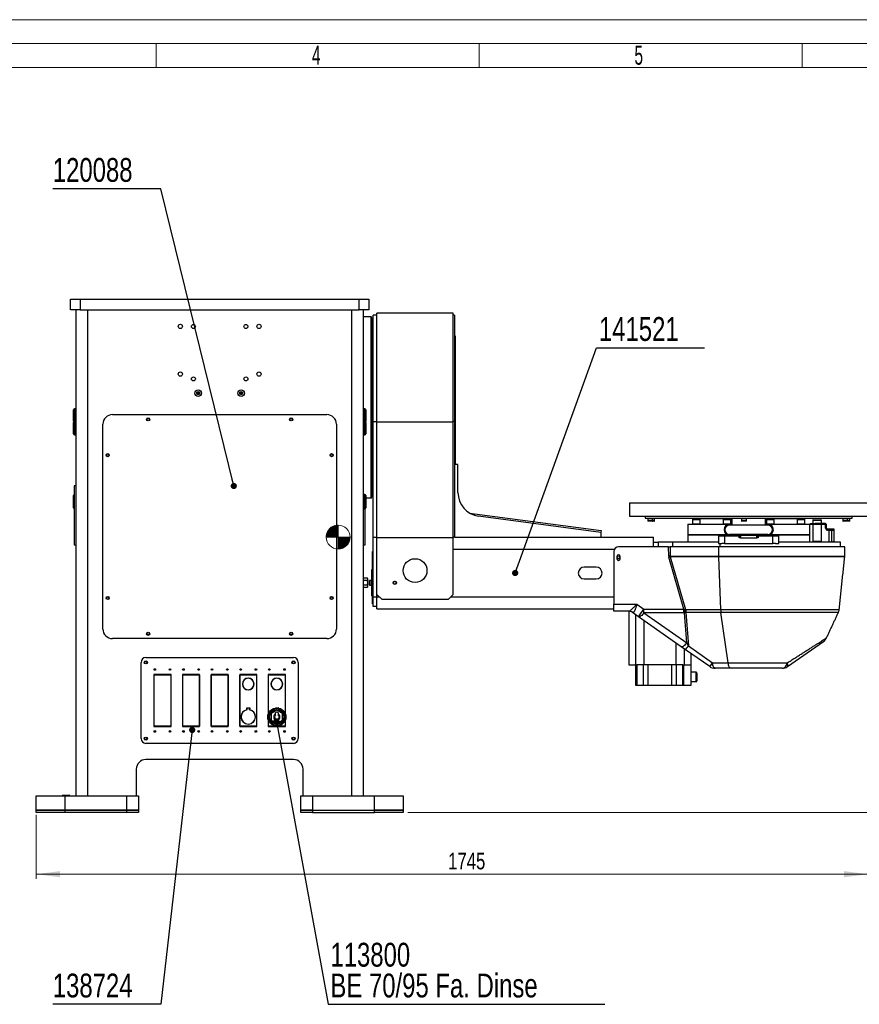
# Model space of a CAD drawing. Header units: millimetres. Extents: x 36 to 588, y 6 to 414.
# Tile 12 of 14: x 216 to 392, y 208 to 414. Entities that reach past the tile are written whole.
import ezdxf

# ---------------------------------------------------------------- set-up
doc = ezdxf.new("R2010")
doc.units = ezdxf.units.MM
doc.styles.add('SLDTEXTSTYLE0', font='TXT', dxfattribs={"width": 0.605})
doc.styles.add('SLDTEXTSTYLE1', font='TXT', dxfattribs={"width": 0.75})
doc.dimstyles.new('SLDDIMSTYLE0', dxfattribs={"dimtxt": 3.5, "dimasz": 5, "dimexe": 0, "dimexo": 0.0625, "dimgap": 0.875, "dimtad": 1, "dimlfac": 10, "dimrnd": 1e-09, "dimzin": 12, "dimdsep": 46, "dimtxsty": 'SLDTEXTSTYLE1', "dimsah": 1, "dimcen": 0.09, "dimadec": 0, "dimazin": 0, "dimtfac": 1, "dimtofl": 0, "dimtmove": 0, "dimatfit": 3, "dimfxl": 1, "dimtolj": 1, "dimtzin": 12, "dimarcsym": 0})
doc.dimstyles.new('SLDDIMSTYLE1', dxfattribs={"dimtxt": 1.3, "dimasz": 1.3, "dimexe": 0, "dimexo": 0.0625, "dimgap": 0.325, "dimtad": 0, "dimtih": 1, "dimtoh": 1, "dimdec": 0, "dimrnd": 1e-09, "dimzin": 0, "dimdsep": 46, "dimtxsty": 'Standard', "dimblk1": 'DOT', "dimblk2": 'DOT', "dimsah": 1, "dimcen": 0.09, "dimadec": 0, "dimazin": 0, "dimtfac": 1, "dimtdec": 0, "dimtofl": 0, "dimtmove": 0, "dimatfit": 3, "dimldrblk": 'DOT', "dimfxl": 1, "dimtolj": 1, "dimtzin": 0, "dimarcsym": 0})

# ---------------------------------------------------------------- blocks, each defined once
blk = doc.blocks.new('Schwerpunkt')
at = {"linetype": 'Continuous', "true_color": 0x808080}
h = blk.add_hatch(dxfattribs=at)
h.set_pattern_fill('ANSI31', color=8, scale=0.25, style=0)
edge = h.paths.add_edge_path(flags=0)
edge.add_line((0, 0), (-25, 0))
edge.add_arc((0, 0), 25, 90, 180, ccw=False)
edge.add_line((0, 25), (0, 0))
h = blk.add_hatch(dxfattribs=at)
h.set_pattern_fill('ANSI31', color=8, scale=0.25, style=0)
edge = h.paths.add_edge_path(flags=0)
edge.add_line((0, 0), (25, 0))
edge.add_arc((0, 0), 25, 270, 360, ccw=False)
edge.add_line((0, -25), (0, 0))
at = {"color": 7, "linetype": 'Continuous', "lineweight": 0}
for q in [(0, 25), (-25, 0), (0, -25), (25, 0)]:
    blk.add_line((0, 0), q, dxfattribs=at)
blk.add_circle((0, 0), 25, dxfattribs=at)
for start, end in [(90, 180), (270, 0)]:
    blk.add_arc((0, 0), 25, start, end, dxfattribs=at)
blk = doc.blocks.new('*D2')
at = {"color": 7, "linetype": 'Continuous', "lineweight": 0}
for p, q in [((395.05, 313.11), (404.97, 313.11)), ((403.97, 248.11), (403.97, 313.11)), ((297.55, 248.11), (404.97, 248.11))]:
    blk.add_line(p, q, dxfattribs=at)
for points in [[(403.97, 313.11), (403.32, 308.11), (404.62, 308.11)], [(403.97, 248.11), (404.62, 253.11), (403.32, 253.11)]]:
    blk.add_solid(points, dxfattribs=at)
at = {"color": 7, "linetype": 'Continuous', "lineweight": 0, "insert": (399.46, 279.64), "char_height": 3.5, "attachment_point": 1, "rotation": 90, "style": 'SLDTEXTSTYLE1'}
blk.add_mtext('650', dxfattribs=at)
blk = doc.blocks.new('*D3')
at = {"color": 7, "linetype": 'Continuous', "lineweight": 0}
for p, q in [((394.05, 309.31), (394.05, 234.15)), ((219.55, 247.61), (219.55, 234.15)), ((394.05, 235.15), (219.55, 235.15))]:
    blk.add_line(p, q, dxfattribs=at)
for points in [[(219.55, 235.15), (224.55, 234.5), (224.55, 235.8)], [(394.05, 235.15), (389.05, 235.8), (389.05, 234.5)]]:
    blk.add_solid(points, dxfattribs=at)
at = {"color": 7, "linetype": 'Continuous', "lineweight": 0, "insert": (305.98, 239.66), "char_height": 3.5, "attachment_point": 1, "style": 'SLDTEXTSTYLE1'}
blk.add_mtext('1745', dxfattribs=at)
blk = doc.blocks.new('_DOT')
at = {"color": 0, "linetype": 'ByBlock', "lineweight": -2}
blk.add_line((-0.5, 0), (-1, 0), dxfattribs=at)
at = {"color": 0, "linetype": 'ByBlock', "const_width": 0.5}
blk.add_lwpolyline([(-0.25, 0, 1), (0.25, 0, 1)], format="xyb", close=True, dxfattribs=at)
blk = doc.blocks.new('SW_NOTE_0')
at = {"color": 0, "linetype": 'Continuous', "lineweight": 0, "char_height": 5, "attachment_point": 1, "style": 'SLDTEXTSTYLE1'}
for s, insert in [('113800', (-57.55, 12.91)), ('BE 70/95 Fa. Dinse', (-57.55, 6.45))]:
    blk.add_mtext(s, dxfattribs=dict(at, insert=insert))

msp = doc.modelspace()

# ---------------------------------------------------------------- linework, layer by layer
at = {"color": 7, "linetype": 'Continuous', "lineweight": 15}
msp.add_line((36.5, 414.5), (588.5, 414.5), dxfattribs=at)
at = {"color": 1, "linetype": 'Continuous', "lineweight": 0}
for p, q in [((41.5, 409.5), (583.5, 409.5)), ((244.75, 409.5), (244.75, 404.5)), ((312.5, 409.5), (312.5, 404.5)), ((380.25, 409.5), (380.25, 404.5)), ((46.5, 404.5), (578.5, 404.5))]:
    msp.add_line(p, q, dxfattribs=at)
at = {"color": 7, "linetype": 'Continuous', "lineweight": 30}
for p, q in [((226.7481, 353.6102), (226.7481, 355.8102)), ((226.7481, 355.8102), (228.7481, 355.8102)), ((228.7481, 355.8102), (228.7481, 353.6102)), ((228.7481, 355.8102), (287.3481, 355.8102)), ((287.3481, 353.6102), (287.3481, 355.8102)), ((287.3481, 355.8102), (289.3481, 355.8102)), ((289.3481, 355.8102), (289.3481, 353.6102)), ((228.7481, 353.6102), (226.7481, 353.6102)), ((227.8981, 353.6102), (227.8981, 251.6102)), ((228.7481, 353.6102), (287.3481, 353.6102)), ((230.3981, 251.6102), (230.3981, 353.6102)), ((285.6981, 353.6102), (285.6981, 251.6102)), ((289.3481, 353.6102), (287.3481, 353.6102)), ((288.1981, 251.6102), (288.1981, 353.6102)), ((289.8481, 331.5369), (289.8481, 352.1102)), ((289.9481, 352.0102), (289.9481, 331.5452)), ((290.2481, 330.1356), (290.2481, 352.5102)), ((291.0481, 330.0743), (291.0481, 352.9102)), ((307.0481, 330.0743), (307.0481, 352.9102)), ((307.3481, 352.5102), (307.3481, 330.1326)), ((307.4981, 333.1102), (307.4981, 348.1102)), ((253.7981, 336.1102), (253.2981, 336.1102)), ((262.7981, 336.1102), (262.2981, 336.1102)), ((227.5981, 332.8325), (227.5981, 330.0325)), ((288.4981, 332.8267), (288.4981, 332.8325)), ((288.4981, 330.1517), (288.4981, 332.8267)), ((307.4981, 321.1602), (307.4981, 333.1102)), ((227.3981, 330.2325), (227.3981, 332.6325)), ((235.5481, 331.6102), (280.5481, 331.6102)), ((288.6981, 332.6325), (288.6981, 330.2325)), ((289.8481, 314.1102), (289.8481, 331.5369)), ((289.9481, 331.5452), (289.9481, 314.2102)), ((227.3981, 327.5517), (227.3981, 329.9517)), ((227.5981, 330.0325), (227.5981, 327.3517)), ((233.5481, 286.6102), (233.5481, 329.6102)), ((282.5481, 329.6102), (282.5481, 286.6102)), ((288.4981, 327.3517), (288.4981, 330.1517)), ((288.6981, 329.9517), (288.6981, 327.5517)), ((290.2481, 330.1356), (291.0481, 330.1356)), ((290.2481, 305.8602), (290.2481, 330.1356)), ((291.0481, 330.0743), (307.0481, 330.0743)), ((291.0481, 305.8043), (291.0481, 330.0743)), ((307.3481, 330.1326), (307.0481, 330.1326)), ((307.0481, 305.8043), (307.0481, 330.0743)), ((307.3481, 330.1326), (307.3481, 305.8602)), ((308.0481, 321.1602), (307.3481, 321.1602)), ((308.0481, 315.2378), (308.0481, 321.1602)), ((227.5481, 316.6606), (227.5481, 310.4606)), ((227.3981, 313.5009), (227.3981, 314.6425)), ((288.4981, 313.7668), (288.4981, 314.8425)), ((288.6981, 314.6425), (288.6981, 313.7102)), ((227.3981, 312.0425), (227.3981, 313.5009)), ((288.4981, 311.8425), (288.4981, 313.7668)), ((288.6981, 313.7102), (288.6981, 312.0425)), ((344.0481, 313.1102), (394.0481, 313.1102)), ((227.5481, 310.4606), (227.5481, 304.2606)), ((288.5481, 310.4606), (288.5481, 311.8489)), ((288.5481, 304.2606), (288.5481, 310.4606)), ((310.4978, 310.9371), (338.101, 307.2567)), ((338.0481, 306.8602), (312.3873, 310.2817)), ((344.0481, 310.3102), (394.0481, 310.3102)), ((347.2981, 309.9102), (351.7475, 309.9102)), ((347.8548, 309.8402), (348.8548, 309.8402)), ((348.2238, 309.8402), (347.8548, 309.8402)), ((348.2238, 309.3002), (347.8548, 309.3002)), ((348.2395, 309.2402), (347.9148, 309.2402)), ((348.8548, 309.8402), (348.2238, 309.8402)), ((348.8548, 309.3002), (348.2238, 309.3002)), ((348.7948, 309.2402), (348.2395, 309.2402)), ((349.2224, 309.2402), (348.7948, 309.2402)), ((348.8548, 309.8402), (349.2824, 309.8402)), ((349.2824, 309.8402), (348.8548, 309.8402)), ((349.2824, 309.3002), (348.8548, 309.3002)), ((351.7475, 309.9102), (390.7981, 309.9102)), ((356.2481, 308.6102), (365.0481, 308.6102)), ((357.254, 309.6102), (358.854, 309.6102)), ((357.254, 308.7102), (358.6196, 308.7102)), ((357.254, 308.7102), (358.854, 308.7102)), ((357.354, 309.7102), (358.754, 309.7102)), ((358.0481, 309.8102), (365.5481, 309.8102)), ((358.6196, 308.7102), (358.854, 308.7102)), ((363.6942, 309.6102), (365.2942, 309.6102)), ((363.6942, 308.7102), (365.2942, 308.7102)), ((363.6942, 308.7102), (365.2942, 308.7102)), ((363.7942, 309.7102), (365.1942, 309.7102)), ((365.5481, 308.6102), (365.0481, 308.6102)), ((373.0481, 308.4102), (365.0481, 308.4102)), ((365.5481, 309.9102), (365.5481, 308.6102)), ((367.5604, 309.8402), (368.5604, 309.8402)), ((367.9294, 309.8402), (367.5604, 309.8402)), ((367.9294, 309.3002), (367.5604, 309.3002)), ((367.9451, 309.2402), (367.6204, 309.2402)), ((368.5604, 309.8402), (367.9294, 309.8402)), ((368.5604, 309.3002), (367.9294, 309.3002)), ((368.5004, 309.2402), (367.9451, 309.2402)), ((372.5481, 308.6102), (372.5481, 309.9102)), ((372.5481, 309.8102), (379.2108, 309.8102)), ((373.0481, 308.6102), (372.5481, 308.6102)), ((372.8021, 309.6102), (374.4021, 309.6102)), ((372.8021, 308.7102), (374.4021, 308.7102)), ((372.8021, 308.7102), (374.4021, 308.7102)), ((372.9021, 309.7102), (374.3021, 309.7102)), ((373.0481, 308.6102), (380.8738, 308.6102)), ((379.2108, 309.8102), (380.0481, 309.8102)), ((379.2423, 309.6102), (380.8423, 309.6102)), ((379.2423, 308.7102), (380.8423, 308.7102)), ((379.2423, 308.7102), (380.8423, 308.7102)), ((379.3423, 309.7102), (380.7423, 309.7102)), ((380.8738, 308.6102), (381.8481, 308.6102)), ((381.9981, 308.5602), (381.9981, 308.7602)), ((381.9981, 308.7602), (382.9981, 308.7602)), ((382.9981, 308.5602), (381.9981, 308.5602)), ((382.4981, 309.4602), (384.1482, 309.4602)), ((382.5981, 309.5602), (384.0648, 309.5602)), ((382.9981, 308.7602), (382.9981, 308.5602)), ((384.9981, 308.7602), (382.9981, 308.7602)), ((384.9981, 308.5602), (382.9981, 308.5602)), ((384.0648, 309.5602), (384.1981, 309.5602)), ((384.1482, 309.4602), (384.2981, 309.4602)), ((385.1981, 307.7602), (385.1981, 308.3602)), ((385.3981, 307.7602), (385.3981, 308.3602)), ((388.8139, 309.8402), (389.8139, 309.8402)), ((389.1828, 309.8402), (388.8139, 309.8402)), ((389.1828, 309.3002), (388.8139, 309.3002)), ((389.1985, 309.2402), (388.8739, 309.2402)), ((389.8139, 309.8402), (389.1828, 309.8402)), ((389.8139, 309.3002), (389.1828, 309.3002)), ((389.7539, 309.2402), (389.1985, 309.2402)), ((390.1814, 309.2402), (389.7539, 309.2402)), ((389.8139, 309.8402), (390.2414, 309.8402)), ((390.2414, 309.8402), (389.8139, 309.8402)), ((390.2414, 309.3002), (389.8139, 309.3002)), ((290.2481, 305.8602), (291.0481, 305.8602)), ((290.2481, 293.3602), (290.2481, 305.8602)), ((307.3481, 305.8602), (307.0481, 305.8602)), ((307.3481, 305.8602), (349.0481, 305.8602)), ((338.101, 307.2567), (338.0481, 306.8602)), ((338.0481, 306.8602), (338.0481, 305.8602)), ((349.0481, 303.8602), (349.0481, 305.8602)), ((356.2481, 306.4102), (364.4737, 306.4102)), ((364.4737, 306.4102), (356.2481, 306.4102)), ((362.7981, 304.5602), (362.7981, 306.1602)), ((362.7981, 306.1602), (363.9981, 306.1602)), ((363.9981, 306.1602), (363.9981, 304.5602)), ((363.9981, 306.1602), (367.0231, 306.1602)), ((373.0481, 306.4602), (365.0481, 306.4602)), ((365.0481, 306.2602), (367.0481, 306.2602)), ((367.0231, 306.1602), (367.0231, 305.7602)), ((367.0481, 305.7602), (367.0481, 306.2602)), ((367.0481, 306.2602), (367.3481, 306.2602)), ((367.3481, 306.2602), (367.3481, 305.7602)), ((370.7481, 306.2602), (367.3481, 306.2602)), ((370.7481, 305.7602), (370.7481, 306.2602)), ((370.7481, 306.2602), (371.0481, 306.2602)), ((371.0481, 306.2602), (371.0481, 305.7602)), ((371.0481, 306.2602), (373.0481, 306.2602)), ((371.0731, 305.7602), (371.0731, 306.1602)), ((371.0731, 306.1602), (374.0981, 306.1602)), ((373.6226, 306.4102), (380.8738, 306.4102)), ((381.8481, 306.4102), (373.6226, 306.4102)), ((374.0981, 304.5602), (374.0981, 306.1602)), ((374.0981, 306.1602), (375.2981, 306.1602)), ((375.2981, 306.1602), (375.2981, 304.5602)), ((380.8738, 306.4102), (381.8481, 306.4102)), ((386.9981, 307.5602), (385.5981, 307.5602)), ((386.9981, 307.3602), (385.5981, 307.3602)), ((385.8981, 307.3156), (385.8981, 304.9049)), ((386.3981, 307.3156), (386.3981, 304.9049)), ((386.8981, 307.3156), (386.8981, 304.9049)), ((386.9981, 307.3602), (386.9981, 307.5602)), ((291.0481, 305.8043), (307.0481, 305.8043)), ((291.0481, 293.866), (291.0481, 305.8043)), ((307.0481, 293.866), (307.0481, 305.8043)), ((352.2583, 303.8602), (341.7481, 303.8602)), ((349.0481, 304.8602), (350.0481, 304.8602)), ((350.0481, 304.8602), (350.0481, 303.8602)), ((353.0967, 304.8602), (350.0481, 304.8602)), ((352.2636, 301.9301), (352.2583, 303.8602)), ((352.2583, 303.8602), (352.5673, 303.8602)), ((352.5673, 303.8602), (352.5726, 301.9301)), ((362.806, 303.8602), (352.5673, 303.8602)), ((353.0967, 304.8602), (353.0967, 303.8602)), ((362.7481, 304.8602), (353.0967, 304.8602)), ((362.7481, 304.8602), (362.7481, 304.5602)), ((362.7481, 304.5602), (363.0038, 304.5602)), ((362.8164, 301.9301), (362.806, 303.8602)), ((389.2481, 303.8602), (362.806, 303.8602)), ((363.0038, 304.5602), (363.4013, 304.5602)), ((363.0038, 304.5602), (363.0038, 303.8602)), ((363.9981, 304.5602), (363.4013, 304.5602)), ((363.9981, 304.5602), (365.9558, 304.5602)), ((365.9558, 304.5602), (372.1405, 304.5602)), ((367.0231, 305.7602), (367.0481, 305.7602)), ((367.3481, 305.7602), (367.0481, 305.7602)), ((367.3481, 305.7602), (370.7481, 305.7602)), ((371.0481, 305.7602), (370.7481, 305.7602)), ((371.0481, 305.7602), (371.0731, 305.7602)), ((372.1405, 304.5602), (374.0981, 304.5602)), ((374.695, 304.5602), (374.0981, 304.5602)), ((374.695, 304.5602), (375.3481, 304.5602)), ((375.2981, 304.8602), (375.3481, 304.8602)), ((388.2981, 304.8602), (375.3481, 304.8602)), ((375.3481, 304.5602), (375.3481, 304.8602)), ((382.4981, 305.0602), (384.1482, 305.0602)), ((382.5981, 304.9602), (384.0648, 304.9602)), ((384.0648, 304.9602), (384.1981, 304.9602)), ((384.1482, 305.0602), (384.2981, 305.0602)), ((290.0981, 302.9102), (290.2481, 302.9102)), ((290.0981, 301.9102), (290.0981, 302.9102)), ((290.2481, 301.9102), (290.0981, 301.9102)), ((290.0981, 292.9102), (290.0981, 301.9102)), ((307.0481, 303.3602), (340.8821, 303.3602)), ((340.7481, 302.8602), (340.7481, 291.834)), ((341.3981, 301.8605), (341.3981, 301.3606)), ((342.0981, 301.3606), (342.0981, 301.8605)), ((352.5726, 301.9301), (362.8164, 301.9301)), ((362.819, 301.7908), (352.6036, 301.7908)), ((352.6036, 301.7908), (355.7822, 290.6923)), ((362.8164, 301.9301), (389.2144, 301.9301)), ((363.1795, 290.6931), (362.819, 301.7908)), ((389.2059, 301.7908), (362.819, 301.7908)), ((389.2289, 302.7579), (389.2273, 302.7579)), ((389.2396, 303.4578), (389.2411, 303.4577)), ((355.4233, 290.7853), (352.2963, 301.7037)), ((289.8981, 299.066), (289.8981, 293.566)), ((290.0981, 299.066), (289.8981, 299.066)), ((337.0481, 299.6102), (334.5481, 299.6102)), ((289.0433, 297.2975), (288.1981, 297.2975)), ((289.0433, 296.8068), (288.1981, 296.8068)), ((289.0433, 295.8253), (288.1981, 295.8253)), ((289.1481, 295.516), (289.1481, 297.116)), ((289.4981, 295.8495), (289.4981, 296.7825)), ((289.6231, 295.816), (289.6231, 296.816)), ((334.5481, 297.1102), (337.0481, 297.1102)), ((289.0433, 295.3345), (288.1981, 295.3345)), ((290.0981, 293.566), (289.8981, 293.566)), ((291.0481, 293.866), (292.0481, 292.866)), ((291.0481, 293.3602), (291.0481, 293.866)), ((306.0481, 292.866), (307.0481, 293.866)), ((290.0981, 292.9102), (290.2481, 292.9102)), ((290.0981, 291.9102), (290.0981, 292.9102)), ((290.2481, 291.9102), (290.0981, 291.9102)), ((290.2481, 293.3602), (291.0481, 293.3602)), ((290.2481, 291.3602), (290.2481, 293.3602)), ((291.0481, 290.8602), (291.0481, 293.3602)), ((291.0481, 293.3602), (291.5539, 293.3602)), ((292.0481, 292.866), (306.0481, 292.866)), ((306.5423, 293.3602), (340.7481, 293.3602)), ((340.7481, 291.834), (345.5803, 291.834)), ((340.7481, 290.3602), (340.7481, 291.834)), ((345.5803, 291.834), (347.0781, 290.7853)), ((291.0481, 291.3602), (290.2481, 291.3602)), ((291.0481, 290.8602), (340.7481, 290.8602)), ((343.8053, 290.3602), (340.7481, 290.3602)), ((343.903, 290.3523), (343.903, 279.0602)), ((345.931, 289.1819), (344.6614, 290.0709)), ((345.277, 289.6398), (345.277, 279.0602)), ((347.0781, 290.7853), (355.4233, 290.7853)), ((347.0781, 289.9749), (347.0781, 290.7853)), ((355.4233, 289.9749), (347.0781, 289.9749)), ((347.0781, 289.9749), (356.0655, 283.6819)), ((355.4233, 289.9749), (355.4233, 290.7853)), ((356.0655, 283.6819), (355.5999, 289.986)), ((355.8202, 290.6931), (363.1795, 290.6931)), ((363.234, 290.0569), (355.8747, 290.0569)), ((355.8747, 290.0569), (356.3914, 283.0615)), ((363.1795, 290.6931), (388.0395, 290.6931)), ((364.753, 279.515), (363.234, 290.0569)), ((387.8631, 290.0569), (363.234, 290.0569)), ((354.9184, 282.8889), (345.931, 289.1819)), ((347.027, 288.4144), (347.027, 279.0602)), ((280.5481, 284.6102), (235.5481, 284.6102)), ((353.779, 283.6866), (353.779, 279.0602)), ((377.2269, 278.7219), (384.7325, 283.9774)), ((355.8044, 282.2685), (354.9184, 282.8889)), ((355.529, 282.4613), (355.529, 279.0602)), ((360.8693, 278.7219), (355.8044, 282.2685)), ((356.3914, 283.0615), (361.4564, 279.515)), ((356.903, 281.4992), (356.903, 279.0602)), ((241.5481, 263.6102), (241.5481, 279.6102)), ((242.5481, 280.6102), (273.5481, 280.6102)), ((274.5481, 279.6102), (274.5481, 263.6102)), ((343.903, 279.0602), (345.277, 279.0602)), ((345.277, 279.0602), (345.571, 279.0602)), ((345.403, 274.7602), (345.403, 279.0602)), ((345.571, 279.0602), (345.5712, 279.0602)), ((345.5712, 279.0602), (345.5712, 274.7602)), ((347.0015, 279.0602), (345.5712, 279.0602)), ((347.0015, 279.0602), (347.0022, 279.0602)), ((347.0015, 274.7602), (347.0015, 279.0602)), ((353.779, 279.0602), (347.027, 279.0602)), ((347.903, 279.0602), (347.903, 274.7602)), ((352.903, 274.7602), (352.903, 279.0602)), ((353.8039, 279.0602), (353.8045, 279.0602)), ((353.8045, 279.0602), (353.8045, 274.7602)), ((355.2348, 279.0602), (353.8045, 279.0602)), ((355.2348, 274.7602), (355.2348, 279.0602)), ((355.2348, 279.0602), (355.2351, 279.0602)), ((355.2351, 279.0602), (355.529, 279.0602)), ((355.403, 279.0602), (355.403, 274.7602)), ((355.529, 279.0602), (356.903, 279.0602)), ((356.903, 279.0602), (356.903, 274.7602)), ((361.4564, 279.515), (364.753, 279.515)), ((364.753, 279.515), (377.1343, 279.515)), ((246.0231, 277.0602), (244.2481, 277.0602)), ((244.2481, 277.0602), (244.2481, 271.6352)), ((244.2981, 277.0102), (246.0231, 277.0102)), ((244.2981, 271.6352), (244.2981, 277.0102)), ((246.0231, 277.0102), (246.0231, 277.0602)), ((247.8481, 277.0602), (246.0731, 277.0602)), ((246.0731, 277.0602), (246.0731, 277.0102)), ((246.0731, 277.0102), (247.7981, 277.0102)), ((247.7981, 277.0102), (247.7981, 271.6352)), ((247.8481, 271.6352), (247.8481, 277.0602)), ((252.0231, 277.0602), (250.2481, 277.0602)), ((250.2481, 277.0602), (250.2481, 271.6352)), ((250.2981, 277.0102), (252.0231, 277.0102)), ((250.2981, 271.6352), (250.2981, 277.0102)), ((252.0231, 277.0102), (252.0231, 277.0602)), ((253.8481, 277.0602), (252.0731, 277.0602)), ((252.0731, 277.0602), (252.0731, 277.0102)), ((252.0731, 277.0102), (253.7981, 277.0102)), ((253.7981, 277.0102), (253.7981, 271.6352)), ((253.8481, 271.6352), (253.8481, 277.0602)), ((258.0231, 277.0602), (256.2481, 277.0602)), ((256.2481, 277.0602), (256.2481, 271.6352)), ((256.2981, 277.0102), (258.0231, 277.0102)), ((256.2981, 271.6352), (256.2981, 277.0102)), ((258.0231, 277.0102), (258.0231, 277.0602)), ((259.8481, 277.0602), (258.0731, 277.0602)), ((258.0731, 277.0602), (258.0731, 277.0102)), ((258.0731, 277.0102), (259.7981, 277.0102)), ((259.7981, 277.0102), (259.7981, 271.6352)), ((259.8481, 271.6352), (259.8481, 277.0602)), ((264.0231, 277.0602), (262.2481, 277.0602)), ((262.2481, 277.0602), (262.2481, 271.6352)), ((262.2981, 277.0102), (264.0231, 277.0102)), ((262.2981, 271.6352), (262.2981, 277.0102)), ((264.0231, 277.0102), (264.0231, 277.0602)), ((265.8481, 277.0602), (264.0731, 277.0602)), ((264.0731, 277.0602), (264.0731, 277.0102)), ((264.0731, 277.0102), (265.7981, 277.0102)), ((265.7981, 277.0102), (265.7981, 271.6352)), ((265.8481, 271.6352), (265.8481, 277.0602)), ((270.0231, 277.0602), (268.2481, 277.0602)), ((268.2481, 277.0602), (268.2481, 271.6352)), ((268.2981, 277.0102), (270.0231, 277.0102)), ((268.2981, 271.6352), (268.2981, 277.0102)), ((270.0231, 277.0102), (270.0231, 277.0602)), ((271.8481, 277.0602), (270.0731, 277.0602)), ((270.0731, 277.0602), (270.0731, 277.0102)), ((270.0731, 277.0102), (271.7981, 277.0102)), ((271.7981, 277.0102), (271.7981, 271.6352)), ((271.8481, 271.6352), (271.8481, 277.0602)), ((358.003, 275.5602), (358.003, 277.5602)), ((358.203, 277.3602), (358.203, 275.7602)), ((365.3132, 278.3602), (362.0165, 278.3602)), ((376.0798, 278.3602), (365.3132, 278.3602)), ((262.8184, 275.0852), (262.8484, 275.0852)), ((262.8484, 275.0352), (262.8184, 275.0352)), ((264.0231, 276.26), (264.0231, 276.29)), ((264.0731, 276.29), (264.0731, 276.26)), ((265.2479, 275.0852), (265.2779, 275.0852)), ((265.2779, 275.0352), (265.2479, 275.0352)), ((268.8184, 275.0852), (268.8484, 275.0852)), ((268.8484, 275.0352), (268.8184, 275.0352)), ((270.0231, 276.26), (270.0231, 276.29)), ((270.0731, 276.29), (270.0731, 276.26)), ((271.2479, 275.0852), (271.2779, 275.0852)), ((271.2779, 275.0352), (271.2479, 275.0352)), ((264.0231, 273.8305), (264.0231, 273.8605)), ((264.0731, 273.8605), (264.0731, 273.8305)), ((270.0231, 273.8305), (270.0231, 273.8605)), ((270.0731, 273.8605), (270.0731, 273.8305)), ((345.5712, 274.7602), (345.403, 274.7602)), ((347.0015, 274.7602), (345.5712, 274.7602)), ((347.903, 274.7602), (347.0015, 274.7602)), ((352.903, 274.7602), (347.903, 274.7602)), ((353.8045, 274.7602), (352.903, 274.7602)), ((355.2348, 274.7602), (353.8045, 274.7602)), ((355.403, 274.7602), (355.2348, 274.7602)), ((356.903, 274.7602), (355.403, 274.7602)), ((244.2481, 271.6352), (244.2981, 271.6352)), ((244.2981, 271.5852), (244.2481, 271.5852)), ((244.2481, 271.5852), (244.2481, 266.1602)), ((244.2981, 266.2102), (244.2981, 271.5852)), ((247.7981, 271.6352), (247.8481, 271.6352)), ((247.8481, 271.5852), (247.7981, 271.5852)), ((247.7981, 271.5852), (247.7981, 266.2102)), ((247.8481, 266.1602), (247.8481, 271.5852)), ((250.2481, 271.6352), (250.2981, 271.6352)), ((250.2981, 271.5852), (250.2481, 271.5852)), ((250.2481, 271.5852), (250.2481, 266.1602)), ((250.2981, 266.2102), (250.2981, 271.5852)), ((253.7981, 271.6352), (253.8481, 271.6352)), ((253.8481, 271.5852), (253.7981, 271.5852)), ((253.7981, 271.5852), (253.7981, 266.2102)), ((253.8481, 266.1602), (253.8481, 271.5852)), ((256.2481, 271.6352), (256.2981, 271.6352)), ((256.2981, 271.5852), (256.2481, 271.5852)), ((256.2481, 271.5852), (256.2481, 266.1602)), ((256.2981, 266.2102), (256.2981, 271.5852)), ((259.7981, 271.6352), (259.8481, 271.6352)), ((259.8481, 271.5852), (259.7981, 271.5852)), ((259.7981, 271.5852), (259.7981, 266.2102)), ((259.8481, 266.1602), (259.8481, 271.5852)), ((262.2481, 271.6352), (262.2981, 271.6352)), ((262.2981, 271.5852), (262.2481, 271.5852)), ((262.2481, 271.5852), (262.2481, 266.1602)), ((262.2981, 266.2102), (262.2981, 271.5852)), ((265.7981, 271.6352), (265.8481, 271.6352)), ((265.8481, 271.5852), (265.7981, 271.5852)), ((265.7981, 271.5852), (265.7981, 266.2102)), ((265.8481, 266.1602), (265.8481, 271.5852)), ((268.2481, 271.6352), (268.2981, 271.6352)), ((268.2981, 271.5852), (268.2481, 271.5852)), ((268.2481, 271.5852), (268.2481, 268.7685)), ((268.2981, 268.9002), (268.2981, 271.5852)), ((271.7981, 271.6352), (271.8481, 271.6352)), ((271.8481, 271.5852), (271.7981, 271.5852)), ((271.7981, 271.5852), (271.7981, 268.9002)), ((271.8481, 268.7685), (271.8481, 271.5852)), ((263.7331, 269.6574), (263.7331, 270.0574)), ((263.7331, 270.0574), (264.0231, 270.0574)), ((263.7631, 270.0274), (263.7631, 269.6329)), ((264.0231, 270.0274), (263.7631, 270.0274)), ((264.0231, 270.0574), (264.0231, 270.0274)), ((264.0731, 270.0274), (264.0731, 270.0574)), ((264.0731, 270.0574), (264.3631, 270.0574)), ((264.3331, 270.0274), (264.0731, 270.0274)), ((264.3331, 269.6329), (264.3331, 270.0274)), ((264.3631, 270.0574), (264.3631, 269.6574)), ((268.2981, 269.1285), (268.2481, 269.032)), ((270.0481, 269.5747), (268.8231, 268.8675)), ((268.8231, 268.8675), (268.8231, 267.453)), ((270.0481, 269.5459), (268.8481, 268.853)), ((268.8481, 268.853), (268.8481, 267.4674)), ((269.7331, 270.0339), (269.7331, 270.0574)), ((269.7331, 270.0574), (269.9454, 270.0574)), ((269.7732, 270.0402), (269.7331, 270.0402)), ((271.2731, 268.8675), (270.0481, 269.5747)), ((271.2481, 268.853), (270.0481, 269.5459)), ((270.1508, 270.0574), (270.3631, 270.0574)), ((270.3631, 270.0402), (270.3231, 270.0402)), ((270.3631, 270.0574), (270.3631, 270.0339)), ((271.2481, 267.4674), (271.2481, 268.853)), ((271.2731, 267.453), (271.2731, 268.8675)), ((271.8481, 269.032), (271.7981, 269.1285)), ((262.5483, 268.1852), (262.5183, 268.1852)), ((262.5183, 268.1352), (262.5483, 268.1352)), ((264.0231, 266.6604), (264.0231, 266.6304)), ((264.0731, 266.6304), (264.0731, 266.6604)), ((265.5779, 268.1852), (265.5479, 268.1852)), ((265.5479, 268.1352), (265.5779, 268.1352)), ((268.2481, 267.552), (268.2481, 266.1602)), ((268.2981, 266.2102), (268.2981, 267.4203)), ((268.8231, 267.453), (270.0481, 266.7457)), ((268.8481, 267.4674), (270.0481, 266.7746)), ((270.0481, 266.7746), (271.2481, 267.4674)), ((270.0481, 266.7457), (271.2731, 267.453)), ((271.7981, 267.4203), (271.7981, 266.2102)), ((271.8481, 266.1602), (271.8481, 267.552)), ((244.2481, 266.1602), (246.0231, 266.1602)), ((246.0231, 266.2102), (244.2981, 266.2102)), ((246.0231, 266.1602), (246.0231, 266.2102)), ((246.0731, 266.2102), (246.0731, 266.1602)), ((247.7981, 266.2102), (246.0731, 266.2102)), ((246.0731, 266.1602), (247.8481, 266.1602)), ((250.2481, 266.1602), (252.0231, 266.1602)), ((252.0231, 266.2102), (250.2981, 266.2102)), ((252.0231, 266.1602), (252.0231, 266.2102)), ((252.0731, 266.2102), (252.0731, 266.1602)), ((253.7981, 266.2102), (252.0731, 266.2102)), ((252.0731, 266.1602), (253.8481, 266.1602)), ((256.2481, 266.1602), (258.0231, 266.1602)), ((258.0231, 266.2102), (256.2981, 266.2102)), ((258.0231, 266.1602), (258.0231, 266.2102)), ((258.0731, 266.2102), (258.0731, 266.1602)), ((259.7981, 266.2102), (258.0731, 266.2102)), ((258.0731, 266.1602), (259.8481, 266.1602)), ((262.2481, 266.1602), (264.0231, 266.1602)), ((264.0231, 266.2102), (262.2981, 266.2102)), ((264.0231, 266.1602), (264.0231, 266.2102)), ((264.0731, 266.2102), (264.0731, 266.1602)), ((265.7981, 266.2102), (264.0731, 266.2102)), ((264.0731, 266.1602), (265.8481, 266.1602)), ((268.2481, 266.1602), (270.0231, 266.1602)), ((270.0231, 266.2102), (268.2981, 266.2102)), ((270.0231, 266.1602), (270.0231, 266.2102)), ((270.0731, 266.2102), (270.0731, 266.1602)), ((271.7981, 266.2102), (270.0731, 266.2102)), ((270.0731, 266.1602), (271.8481, 266.1602)), ((273.5481, 262.6102), (242.5481, 262.6102)), ((273.5481, 259.2102), (242.5481, 259.2102)), ((240.5481, 257.2102), (240.5481, 251.6102)), ((275.5481, 251.6102), (275.5481, 257.2102)), ((219.5481, 248.6102), (219.5481, 251.6102)), ((219.5481, 251.6102), (225.5481, 251.6102)), ((225.0981, 251.7102), (226.4981, 251.7102)), ((225.5481, 251.6102), (225.5481, 248.6102)), ((225.5481, 251.6102), (238.5481, 251.6102)), ((238.5481, 248.6102), (238.5481, 251.6102)), ((238.5481, 251.6102), (241.0481, 251.6102)), ((241.0481, 251.6102), (241.0481, 248.6102)), ((275.0481, 248.6102), (275.0481, 251.6102)), ((275.0481, 251.6102), (277.5481, 251.6102)), ((277.5481, 251.6102), (277.5481, 248.6102)), ((277.5481, 251.6102), (290.5481, 251.6102)), ((290.5481, 248.6102), (290.5481, 251.6102)), ((290.5481, 251.6102), (296.5481, 251.6102)), ((296.5481, 251.6102), (296.5481, 248.6102)), ((219.5481, 248.1102), (219.5481, 248.6102)), ((219.5481, 248.6102), (225.5481, 248.6102)), ((225.5481, 248.6102), (219.5481, 248.6102)), ((225.5481, 248.1102), (219.5481, 248.1102)), ((225.5481, 248.6102), (225.5481, 248.1102)), ((238.5481, 248.6102), (225.5481, 248.6102)), ((225.5481, 248.6102), (238.5481, 248.6102)), ((238.5481, 248.1102), (225.5481, 248.1102)), ((238.5481, 248.1102), (238.5481, 248.6102)), ((238.5481, 248.6102), (241.0481, 248.6102)), ((241.0481, 248.6102), (238.5481, 248.6102)), ((241.0481, 248.1102), (238.5481, 248.1102)), ((241.0481, 248.6102), (241.0481, 248.1102)), ((275.0481, 248.1102), (275.0481, 248.6102)), ((275.0481, 248.6102), (277.5481, 248.6102)), ((277.5481, 248.6102), (275.0481, 248.6102)), ((277.5481, 248.1102), (275.0481, 248.1102)), ((277.5481, 248.6102), (277.5481, 248.1102)), ((277.5481, 248.6102), (290.5481, 248.6102)), ((277.5481, 248.6102), (290.5481, 248.6102)), ((277.5481, 248.1102), (290.5481, 248.1102)), ((290.5481, 248.1102), (290.5481, 248.6102)), ((290.5481, 248.6102), (296.5481, 248.6102)), ((296.5481, 248.6102), (290.5481, 248.6102)), ((296.5481, 248.1102), (290.5481, 248.1102)), ((296.5481, 248.6102), (296.5481, 248.1102))]:
    msp.add_line(p, q, dxfattribs=at)
at = {"color": 7, "linetype": 'Continuous', "lineweight": 30, "flags": 128}
for points in [[(347.0781, 289.9749), (346.9133, 289.7892), (346.7514, 289.6224), (346.5955, 289.4774), (346.4484, 289.3569), (346.3128, 289.2632), (346.1912, 289.1979), (346.0858, 289.1622), (345.9985, 289.1569), (345.931, 289.1819)], [(356.0655, 283.6819), (355.9006, 283.4962), (355.7388, 283.3294), (355.5829, 283.1844), (355.4358, 283.0639), (355.3002, 282.9702), (355.1786, 282.9049), (355.0732, 282.8692), (354.9859, 282.8638), (354.9184, 282.8889)], [(362.0165, 278.3602), (361.9292, 278.3803), (361.8436, 278.4401), (361.7614, 278.5385), (361.6844, 278.6734), (361.6141, 278.8423), (361.5518, 279.0415), (361.4989, 279.2673), (361.4564, 279.515)], [(365.3132, 278.3602), (365.2258, 278.3803), (365.1402, 278.4401), (365.0581, 278.5385), (364.9811, 278.6734), (364.9108, 278.8423), (364.8485, 279.0415), (364.7956, 279.2673), (364.753, 279.515)], [(376.0798, 278.3602), (376.2442, 278.3803), (376.4053, 278.4401), (376.56, 278.5385), (376.7049, 278.6734), (376.8373, 278.8423), (376.9546, 279.0415), (377.0542, 279.2673), (377.1343, 279.515)], [(377.2269, 278.7219), (377.2642, 278.7623), (377.2877, 278.8214), (377.2971, 278.8984), (377.2922, 278.9925), (377.2732, 279.1026), (377.2403, 279.2274), (377.1938, 279.3654), (377.1343, 279.515)], [(269.5826, 269.2771), (269.4431, 269.2081), (269.3137, 269.1218)], [(269.7048, 268.7122), (269.7215, 268.6544), (269.7784, 268.5572)], [(270.3179, 268.5572), (270.3747, 268.6544), (270.3914, 268.7122)], [(270.7826, 269.1218), (270.6531, 269.2081), (270.5137, 269.2771)], [(268.2481, 267.2884), (268.2942, 267.1991), (268.2981, 267.192)], [(268.8481, 268.3155), (268.8381, 268.1602), (268.8481, 268.005)], [(269.3137, 267.1986), (269.4431, 267.1123), (269.5826, 267.0434)], [(270.5137, 267.0434), (270.6531, 267.1123), (270.7826, 267.1986)], [(271.2481, 268.005), (271.2581, 268.1602), (271.2481, 268.3155)], [(271.7981, 267.192), (271.802, 267.1991), (271.8481, 267.2884)], [(269.6037, 266.2102), (269.7816, 266.1781), (270.0231, 266.1604)], [(270.0731, 266.1604), (270.3147, 266.1781), (270.4925, 266.2102)]]:
    msp.add_lwpolyline(points, dxfattribs=at)
at = {"color": 7, "linetype": 'Continuous', "lineweight": 30}
for centre, radius in [((249.7981, 350.1102), 0.45), ((252.5481, 350.1102), 0.425), ((263.5481, 350.1102), 0.425), ((266.2981, 350.1102), 0.45), ((249.7981, 340.1102), 0.45), ((252.5481, 339.1102), 0.425), ((263.5481, 339.1102), 0.425), ((266.2981, 340.1102), 0.45), ((253.5481, 336.1102), 0.6855), ((253.5481, 336.1102), 0.33), ((253.5481, 336.1102), 0.25), ((262.5481, 336.1102), 0.6855), ((262.5481, 336.1102), 0.33), ((262.5481, 336.1102), 0.25), ((243.0481, 330.6102), 0.33), ((243.0481, 330.6102), 0.25), ((273.0481, 330.6102), 0.33), ((273.0481, 330.6102), 0.25), ((234.5481, 323.1102), 0.33), ((234.5481, 323.1102), 0.25), ((281.5481, 323.1102), 0.33), ((281.5481, 323.1102), 0.25), ((341.7481, 301.6602), 0.3), ((299.0481, 298.866), 2.5), ((294.7981, 296.316), 0.34), ((294.7981, 296.316), 0.3233), ((234.5481, 293.1102), 0.33), ((234.5481, 293.1102), 0.25), ((281.5481, 293.1102), 0.33), ((281.5481, 293.1102), 0.25), ((243.0481, 285.6102), 0.33), ((243.0481, 285.6102), 0.25), ((273.0481, 285.6102), 0.33), ((273.0481, 285.6102), 0.25), ((242.5481, 279.6102), 0.33), ((242.5481, 279.6102), 0.25), ((273.5481, 279.6102), 0.33), ((273.5481, 279.6102), 0.25), ((244.4481, 278.1102), 0.165), ((247.6481, 278.1102), 0.165), ((250.4481, 278.1102), 0.165), ((253.6481, 278.1102), 0.165), ((256.4481, 278.1102), 0.165), ((259.6481, 278.1102), 0.165), ((262.4481, 278.1102), 0.165), ((265.6481, 278.1102), 0.165), ((268.4481, 278.1102), 0.165), ((271.6481, 278.1102), 0.165), ((270.0481, 268.1602), 1.9), ((270.0481, 268.1602), 1.75), ((270.0481, 268.1602), 1.5), ((244.4481, 265.1102), 0.165), ((247.6481, 265.1102), 0.165), ((250.4481, 265.1102), 0.165), ((253.6481, 265.1102), 0.165), ((256.4481, 265.1102), 0.165), ((259.6481, 265.1102), 0.165), ((262.4481, 265.1102), 0.165), ((265.6481, 265.1102), 0.165), ((268.4481, 265.1102), 0.165), ((271.6481, 265.1102), 0.165), ((242.5481, 263.6102), 0.33), ((242.5481, 263.6102), 0.25), ((273.5481, 263.6102), 0.33), ((273.5481, 263.6102), 0.25)]:
    msp.add_circle(centre, radius, dxfattribs=at)
for centre, radius, start, end in [((227.5981, 332.6325), 0.2, 90, 180), ((288.4981, 332.6325), 0.2, 0, 90), ((235.5481, 329.6102), 2, 90, 180), ((280.5481, 329.6102), 2, 0, 90), ((227.5981, 330.2325), 0.2, 180, 270), ((227.5981, 329.9517), 0.2, 135.397233, 180), ((288.4981, 329.9517), 0.2, 0, 90), ((288.4981, 330.2325), 0.2, 315.397234, 0), ((227.5981, 327.5517), 0.2, 180, 270), ((288.4981, 327.5517), 0.2, 270, 0), ((227.5981, 314.6425), 0.2, 104.477512, 180), ((288.4981, 314.6425), 0.2, 0, 90), ((313.0481, 315.2378), 5, 180, 262.405357), ((227.5981, 312.0425), 0.2, 180, 255.522488), ((288.4981, 312.0425), 0.2, 270, 360), ((347.9148, 309.3002), 0.06, 180, 270), ((348.7948, 309.3002), 0.06, 270, 0), ((349.2224, 309.3002), 0.06, 270, 0), ((357.354, 309.6102), 0.1, 90, 180), ((358.754, 309.6102), 0.1, 0, 90), ((363.7942, 309.6102), 0.1, 90, 180), ((365.0481, 307.4352), 1.175, 90, 270), ((365.0481, 307.4352), 0.975, 90, 270), ((365.1942, 309.6102), 0.1, 0, 90), ((367.6204, 309.3002), 0.06, 180, 270), ((368.5004, 309.3002), 0.06, 270, 360), ((372.9021, 309.6102), 0.1, 90, 180), ((373.0481, 307.4352), 1.175, 270, 90), ((373.0481, 307.4352), 0.975, 270, 90), ((374.3021, 309.6102), 0.1, 0, 90), ((379.3423, 309.6102), 0.1, 90, 180), ((380.7423, 309.6102), 0.1, 0, 90), ((384.9981, 308.3602), 0.4, 0, 90), ((384.9981, 308.3602), 0.2, 0, 90), ((388.8739, 309.3002), 0.06, 180, 270), ((389.7539, 309.3002), 0.06, 270, 360), ((390.1814, 309.3002), 0.06, 270, 360), ((385.5981, 307.7602), 0.4, 180, 270), ((385.5981, 307.7602), 0.2, 180, 270), ((341.7481, 302.8602), 1, 90, 180), ((341.7481, 301.8605), 0.35, 0.006605, 179.993395), ((352.4181, 247.1252), 54.8051, 89.838494, 90.161506), ((367.9027, 247.2086), 56.6858, 105.657915, 105.980775), ((367.9653, 301.9577), 5.149, 180.307455, 181.858101), ((387.6147, 301.958), 1.6, 354, 359), ((341.7481, 301.3694), 0.35, 180.006605, 359.993395), ((341.7481, 301.3606), 0.35, 180.006605, 359.993395), ((334.5481, 298.3602), 1.25, 90, 270), ((337.0481, 298.3602), 1.25, 270, 90), ((343.7436, 288.7602), 1.6, 55, 90), ((343.8031, 288.8369), 1.5233, 53.363964, 89.920207), ((302.8569, 321.2113), 53.6774, 323.36589, 325.470418), ((386.0644, 294.7168), 30.8296, 187.365044, 188.826796), ((361.5641, 291.0937), 5.7958, 183.971201, 190.32813), ((361.629, 290.8705), 5.8115, 181.749003, 188.047329), ((368.9882, 290.8705), 5.8115, 181.749003, 188.047329), ((386.0505, 290.9021), 2, 335, 354), ((235.5481, 286.6102), 2, 180, 270), ((280.5481, 286.6102), 2, 270, 0), ((383.5854, 285.6157), 2, 305, 334.806923), ((346.2184, 289.9777), 12.3014, 321.192931, 325.789823), ((242.5481, 279.6102), 1, 90, 180), ((273.5481, 279.6102), 1, 0, 90), ((351.2833, 286.4312), 12.3014, 321.192931, 325.789823), ((358.003, 277.3602), 0.2, 0, 90), ((362.0165, 280.3602), 2, 235, 270), ((376.0798, 280.3602), 2, 270, 305), ((264.0481, 275.0602), 1.23, 91.164629, 178.835371), ((264.0481, 275.0602), 1.23, 181.164629, 268.835371), ((264.0481, 275.0602), 1.2, 91.193748, 178.806252), ((264.0481, 275.0602), 1.2, 181.193748, 268.806252), ((264.0481, 275.0602), 1.23, 1.164629, 88.835371), ((264.0481, 275.0602), 1.2, 1.193748, 88.806252), ((264.0481, 275.0602), 1.2, 271.193748, 358.806252), ((264.0481, 275.0602), 1.23, 271.164629, 358.835371), ((270.0481, 275.0602), 1.23, 91.164629, 178.835371), ((270.0481, 275.0602), 1.23, 181.164629, 268.835371), ((270.0481, 275.0602), 1.2, 91.193748, 178.806252), ((270.0481, 275.0602), 1.2, 181.193748, 268.806252), ((270.0481, 275.0602), 1.23, 1.164629, 88.835371), ((270.0481, 275.0602), 1.2, 1.193748, 88.806252), ((270.0481, 275.0602), 1.2, 271.193748, 358.806252), ((270.0481, 275.0602), 1.23, 271.164629, 358.835371), ((358.003, 275.7602), 0.2, 270, 0), ((264.0481, 268.1602), 1.53, 101.881156, 179.063753), ((264.0481, 268.1602), 1.5, 100.952784, 179.045026), ((264.0481, 268.1602), 1.5, 0.954974, 79.047216), ((264.0481, 268.1602), 1.53, 0.936247, 78.118844), ((270.0481, 268.1602), 0.65, 121.882667, 58.117333), ((270.0481, 268.7802), 0.35, 348.786233, 191.213767), ((264.0481, 268.1602), 1.53, 180.936247, 269.063753), ((264.0481, 268.1602), 1.5, 180.954974, 269.045026), ((264.0481, 268.1602), 1.5, 270.954974, 359.045026), ((264.0481, 268.1602), 1.53, 270.936247, 359.063753), ((270.0481, 268.1602), 0.48, 124.196294, 55.803706), ((242.5481, 263.6102), 1, 180, 270), ((273.5481, 263.6102), 1, 270, 0), ((242.5481, 257.2102), 2, 90, 180), ((273.5481, 257.2102), 2, 0, 90)]:
    msp.add_arc(centre, radius, start, end, dxfattribs=at)
for centre, major_axis, ratio, start_param, end_param in [((360.6786, 301.9755), (8.4149, 0.0477), 0.30892287, 3.14069525, 3.22796172), ((360.6786, 301.958), (8.106, 0.0287), 0.19735387, 3.14111551, 3.22838197), ((350.0201, 288.7602), (5.3587, -1.3107), 0.00105266, 3.00406372, 3.14429871), ((353.4938, 297.5049), (-2.0637, 6.7359), 0.14077873, 3.01674673, 3.07438735), ((353.4938, 296.6597), (-2.3768, 6.6087), 0.42291823, 2.99064637, 3.04828699), ((355.5632, 281.5289), (0.2847, 9.1638), 0.31176433, 0.00968514, 0.02295961), ((356.1779, 281.738), (-0.2932, 8.3198), 0.1138718, 0.01053873, 0.0238132), ((355.9668, 284.5963), (-1.1461, 2.5102), 0.11075422, 1.89261656, 2.17713076)]:
    msp.add_ellipse(centre, major_axis=major_axis, ratio=ratio, start_param=start_param, end_param=end_param, dxfattribs=at)
for points in [[(289.8481, 352.1102), (288.1981, 352.1102)], [(289.9481, 352.0102), (289.8481, 352.1102)], [(291.0481, 352.5102), (290.2481, 352.5102)], [(307.0481, 352.9102), (291.0481, 352.9102)], [(307.3481, 352.5102), (307.0481, 352.5102)], [(290.2481, 349.3602), (289.9481, 349.3602)], [(307.4981, 348.1102), (307.3481, 348.1102)], [(227.8981, 332.8325), (227.5981, 332.8325)], [(288.4981, 332.8325), (288.1981, 332.8325)], [(227.5981, 330.0325), (227.8981, 330.0325)], [(288.4981, 330.1517), (288.1981, 330.1517)], [(227.5981, 327.3517), (227.8981, 327.3517)], [(288.1981, 327.3517), (288.4981, 327.3517)], [(227.8981, 316.6606), (227.5481, 316.6606)], [(289.9481, 316.8602), (290.2481, 316.8602)], [(288.4981, 314.8425), (288.1981, 314.8425)], [(289.8481, 314.1102), (289.9481, 314.2102)], [(288.6981, 314.1102), (289.8481, 314.1102)], [(344.0481, 313.1102), (344.0481, 310.3102)], [(288.1981, 311.8425), (288.4981, 311.8425)], [(347.2981, 310.3102), (347.2981, 309.9102)], [(390.7981, 309.9102), (390.7981, 310.3102)], [(347.8548, 309.9102), (347.8548, 309.8402)], [(347.8548, 309.8402), (347.8548, 309.3002)], [(348.8548, 309.8402), (348.8548, 309.9102)], [(348.8548, 309.3002), (348.8548, 309.8402)], [(349.2824, 309.8402), (349.2824, 309.9102)], [(349.2824, 309.3002), (349.2824, 309.8402)], [(356.2481, 308.6102), (356.2481, 306.4102)], [(357.254, 309.6102), (357.254, 308.7102)], [(357.254, 308.7102), (357.254, 308.6102)], [(358.0481, 309.8102), (358.0481, 309.7102)], [(358.854, 308.7102), (358.854, 309.6102)], [(358.854, 308.6102), (358.854, 308.7102)], [(360.3481, 309.9102), (360.3481, 309.8102)], [(363.6942, 309.6102), (363.6942, 308.7102)], [(363.6942, 308.7102), (363.6942, 308.6102)], [(365.2942, 308.7102), (365.2942, 309.6102)], [(365.2942, 308.6102), (365.2942, 308.7102)], [(367.5604, 309.9102), (367.5604, 309.8402)], [(367.5604, 309.8402), (367.5604, 309.3002)], [(368.5604, 309.8402), (368.5604, 309.9102)], [(368.5604, 309.3002), (368.5604, 309.8402)], [(372.8021, 309.6102), (372.8021, 308.7102)], [(372.8021, 308.7102), (372.8021, 308.6102)], [(374.4021, 308.7102), (374.4021, 309.6102)], [(374.4021, 308.6102), (374.4021, 308.7102)], [(377.7481, 309.8102), (377.7481, 309.9102)], [(379.2423, 309.6102), (379.2423, 308.7102)], [(379.2423, 308.7102), (379.2423, 308.6102)], [(380.0481, 309.7102), (380.0481, 309.8102)], [(380.8423, 308.7102), (380.8423, 309.6102)], [(380.8423, 308.6102), (380.8423, 308.7102)], [(381.8481, 306.4102), (381.8481, 308.6102)], [(382.5981, 309.5602), (382.4981, 309.4602)], [(382.4981, 309.4602), (382.4981, 308.7602)], [(382.4981, 308.5602), (382.4981, 305.0602)], [(384.2981, 309.4602), (384.1981, 309.5602)], [(384.2981, 308.7602), (384.2981, 309.4602)], [(384.2981, 305.0602), (384.2981, 308.5602)], [(388.8139, 309.9102), (388.8139, 309.8402)], [(388.8139, 309.8402), (388.8139, 309.3002)], [(389.8139, 309.8402), (389.8139, 309.9102)], [(389.8139, 309.3002), (389.8139, 309.8402)], [(390.2414, 309.8402), (390.2414, 309.9102)], [(390.2414, 309.3002), (390.2414, 309.8402)], [(356.2481, 306.4102), (356.2481, 304.8602)], [(381.8481, 304.8602), (381.8481, 306.4102)], [(386.3981, 307.3156), (386.6481, 307.3602)], [(386.8981, 307.3156), (386.8981, 307.3602)], [(227.5481, 304.2606), (227.8981, 304.2606)], [(288.1981, 304.2606), (288.5481, 304.2606)], [(382.4981, 305.0602), (382.5981, 304.9602)], [(382.5981, 304.9602), (382.5981, 304.8602)], [(384.1981, 304.9602), (384.2981, 305.0602)], [(384.1981, 304.8602), (384.1981, 304.9602)], [(385.8981, 304.9049), (385.8981, 304.8602)], [(386.8981, 304.9049), (386.6481, 304.8602)], [(388.2981, 303.8602), (388.2981, 304.8602)], [(389.2411, 303.4577), (389.2481, 303.8602)], [(388.0395, 290.6931), (389.2059, 301.7908)], [(389.2144, 301.9301), (389.2289, 302.7579)], [(289.1481, 297.116), (289.0433, 297.2975)], [(289.6231, 296.816), (289.4981, 296.7825)], [(289.4981, 295.8495), (289.6231, 295.816)], [(289.8981, 296.816), (289.6231, 296.816)], [(289.6231, 295.816), (289.8981, 295.816)], [(289.0433, 295.3345), (289.1481, 295.516)], [(355.4891, 290.7647), (355.7822, 290.6923)], [(355.8622, 290.0546), (355.5999, 289.986)], [(385.395, 284.7642), (387.8631, 290.0569)], [(358.003, 277.5602), (356.903, 277.5602)], [(356.903, 275.5602), (358.003, 275.5602)], [(225.0981, 251.7102), (224.9981, 251.6102)], [(226.5981, 251.6102), (226.4981, 251.7102)]]:
    msp.add_open_spline(points, degree=1, dxfattribs=at)
for points, knots in [([(385.8981, 307.3156), (385.9174, 307.3218), (385.9988, 307.348), (386.0835, 307.3549), (386.1481, 307.3602)], [0, 0, 0, 0, 0.23644117, 1, 1, 1, 1]), ([(385.8981, 307.3602), (385.8981, 307.3602), (385.8981, 307.3595), (385.8981, 307.3368), (385.8981, 307.3156)], [0, 0, 0, 0, 0.07020058, 1, 1, 1, 1]), ([(386.1481, 307.3602), (386.1694, 307.3596), (386.254, 307.3573), (386.3365, 307.3334), (386.3981, 307.3156)], [0, 0, 0, 0, 0.25189807, 1, 1, 1, 1]), ([(386.6481, 307.3602), (386.6541, 307.3602), (386.7385, 307.3595), (386.8212, 307.3368), (386.8981, 307.3156)], [0, 0, 0, 0, 0.070200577, 1, 1, 1, 1]), ([(386.1481, 304.8602), (386.0835, 304.8655), (385.9988, 304.8724), (385.9174, 304.8987), (385.8981, 304.9049)], [0, 0, 0, 0, 0.76355883, 1, 1, 1, 1]), ([(386.3981, 304.9049), (386.3365, 304.887), (386.254, 304.8631), (386.1694, 304.8608), (386.1481, 304.8602)], [0, 0, 0, 0, 0.74810193, 1, 1, 1, 1]), ([(386.6481, 304.8602), (386.6422, 304.8603), (386.5578, 304.8609), (386.475, 304.8837), (386.3981, 304.9049)], [0, 0, 0, 0, 0.070200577, 1, 1, 1, 1]), ([(386.8981, 304.8602), (386.8981, 304.8603), (386.8981, 304.8609), (386.8981, 304.8837), (386.8981, 304.9049)], [0, 0, 0, 0, 0.07020058, 1, 1, 1, 1]), ([(389.2273, 302.7579), (389.2268, 302.7618), (389.2259, 302.7695), (389.2247, 302.8299), (389.2242, 302.9187), (389.2248, 303.0297), (389.2267, 303.1492), (389.2297, 303.2641), (389.2333, 303.3614), (389.2367, 303.4299), (389.2387, 303.4557), (389.2394, 303.4574), (389.2396, 303.4578)], [0, 0, 0, 0, 0.10734758, 0.21472825, 0.3221234, 0.42950837, 0.53685354, 0.64416991, 0.75150085, 0.8588731, 0.96626905, 1, 1, 1, 1]), ([(289.0433, 296.8068), (289.0653, 296.8494), (289.1096, 296.9355), (289.1258, 297.0631), (289.102, 297.185), (289.063, 297.2598), (289.0433, 297.2975)], [0, 0, 0, 0, 0.264604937, 0.534947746, 0.765343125, 1, 1, 1, 1]), ([(289.0433, 295.8253), (289.0738, 295.9506), (289.1241, 296.1577), (289.1191, 296.4578), (289.0841, 296.6589), (289.0523, 296.7743), (289.0433, 296.8068)], [0, 0, 0, 0, 0.38697324, 0.63926065, 0.89836529, 1, 1, 1, 1]), ([(289.0433, 295.3345), (289.0653, 295.3771), (289.1096, 295.4632), (289.1258, 295.5908), (289.102, 295.7128), (289.063, 295.7875), (289.0433, 295.8253)], [0, 0, 0, 0, 0.264604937, 0.534947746, 0.765343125, 1, 1, 1, 1]), ([(343.8053, 290.3602), (343.8516, 290.3649), (343.9444, 290.3743), (344.0996, 290.4452), (344.2691, 290.554), (344.4559, 290.7018), (344.6572, 290.8821), (344.876, 291.0944), (345.1069, 291.3303), (345.3421, 291.5786), (345.5007, 291.7485), (345.5782, 291.8318), (345.5803, 291.834)], [0, 0, 0, 0, 0.10190574, 0.20384243, 0.30978599, 0.41577936, 0.5286304, 0.64152652, 0.7626326, 0.88376596, 0.99687342, 1, 1, 1, 1]), ([(345.5803, 291.834), (345.5796, 291.8316), (345.5494, 291.7271), (345.4873, 291.5132), (345.3939, 291.2013), (345.2993, 290.9059), (345.2051, 290.643), (345.112, 290.4215), (345.0177, 290.2458), (344.9208, 290.1212), (344.8201, 290.0517), (344.7481, 290.0568), (344.7121, 290.0593)], [0, 0, 0, 0, 0.00258619, 0.11250855, 0.23010573, 0.34766156, 0.45851851, 0.56930886, 0.67621576, 0.78305977, 0.89153017, 1, 1, 1, 1]), ([(377.1343, 279.515), (377.404, 279.6836), (377.9436, 280.0209), (378.7348, 280.518), (379.5094, 281.0064), (380.2587, 281.4805), (380.9755, 281.9355), (381.6607, 282.3716), (382.3116, 282.7871), (382.9051, 283.1668), (383.4351, 283.5066), (383.9058, 283.8089), (384.3253, 284.0787), (384.684, 284.3097), (384.973, 284.4961), (385.1949, 284.6393), (385.3377, 284.7315), (385.4006, 284.7722), (385.3929, 284.7672), (385.3911, 284.766)], [0, 0, 0, 0, 0.06256657, 0.1251312, 0.18861293, 0.25209149, 0.31470329, 0.37731075, 0.44120244, 0.50508769, 0.56364628, 0.62219918, 0.68233554, 0.74246498, 0.80111602, 0.85976165, 0.92062344, 0.9814822, 1, 1, 1, 1])]:
    msp.add_open_spline(points, degree=3, knots=knots, dxfattribs=at)

# ---------------------------------------------------------------- block references
at = {"color": 7, "linetype": 'Continuous', "xscale": 0.1, "yscale": 0.1, "zscale": 0.1}
msp.add_blockref('Schwerpunkt', (282.9028, 305.913), dxfattribs=at)
at = {"color": 7, "linetype": 'Continuous', "lineweight": 0}
msp.add_blockref('SW_NOTE_0', (338.8372, 207.84), dxfattribs=at)

# ---------------------------------------------------------------- texts
at = {"color": 1, "linetype": 'Continuous', "lineweight": 0, "char_height": 4, "attachment_point": 1, "style": 'SLDTEXTSTYLE0'}
for s, insert in [('4', (277.4079, 409.055)), ('5', (345.0814, 409.055))]:
    msp.add_mtext(s, dxfattribs=dict(at, insert=insert))
at = {"color": 7, "linetype": 'Continuous', "lineweight": 0, "char_height": 5, "attachment_point": 1, "style": 'SLDTEXTSTYLE1'}
for s, insert in [('120088', (223.0327, 385.4674)), ('141521', (337.6259, 352.082)), ('138724', (223.0327, 214.2865))]:
    msp.add_mtext(s, dxfattribs=dict(at, insert=insert))

# ---------------------------------------------------------------- dimensions: what is measured, and where the dimension line sits
at = {"color": 7, "linetype": 'Continuous', "lineweight": 0}
dim = msp.add_linear_dim(base=(403.9693, 313.1102), p1=(296.5481, 248.1102), p2=(394.0481, 313.1102), angle=90, dimstyle='SLDDIMSTYLE0', dxfattribs=at)
dim.commit()
dim.dimension.update_dxf_attribs({"geometry": '*D2', "text_midpoint": (403.9693, 283.5214), "dimtype": 160})
dim = msp.add_linear_dim(base=(219.5481, 235.1476), p1=(394.0481, 310.3102), p2=(219.5481, 248.6102), dimstyle='SLDDIMSTYLE0', dxfattribs=at)
dim.commit()
dim.dimension.update_dxf_attribs({"geometry": '*D3', "text_midpoint": (311.1545, 235.1476), "dimtype": 160})

# ---------------------------------------------------------------- leaders
for points in [[(261.0076, 316.6371), (245.6961, 379.0204), (223.0295, 379.0204)], [(320.0481, 298.3602), (337.1235, 345.6347), (359.7901, 345.6347)], [(269.9608, 267.2322), (280.7887, 207.84), (338.8372, 207.84)], [(252.2854, 265.4305), (245.6961, 207.84), (223.0295, 207.84)]]:
    msp.add_leader(points, dimstyle='SLDDIMSTYLE1', dxfattribs=at)

doc.saveas('drawing.dxf')
